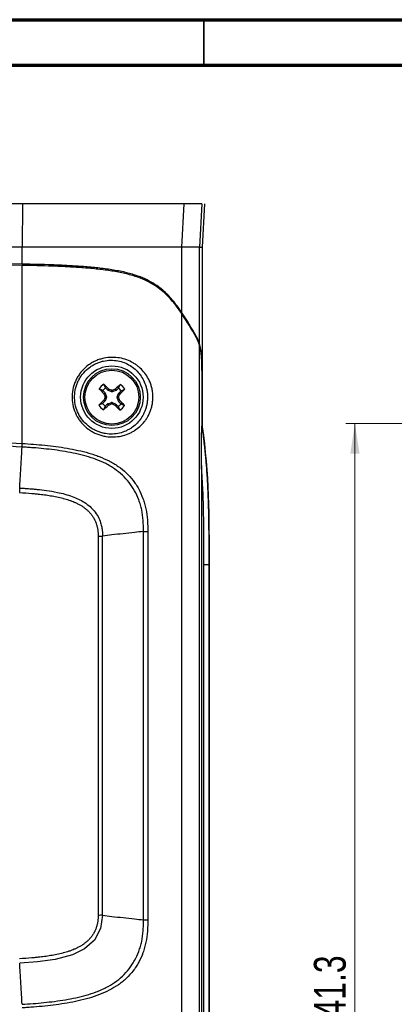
# Model space of a CAD drawing. Header units: inches. Extents: x 0.6 to 16.3, y 0.2 to 11.5.
# Tile 7 of 24: x 5.7 to 7.3, y 7.2 to 11.5. Entities that reach past the tile are written whole.
import ezdxf

# ---------------------------------------------------------------- set-up
doc = ezdxf.new("R2010")
doc.units = ezdxf.units.IN
doc.header["$MEASUREMENT"] = 0
doc.styles.add('SLDTEXTSTYLE0', font='TXT', dxfattribs={"width": 0.75})
doc.dimstyles.new('SLDDIMSTYLE2', dxfattribs={"dimtxt": 0.137795, "dimasz": 0.13, "dimexe": 0, "dimexo": 0.0625, "dimgap": 0.034449, "dimtad": 1, "dimlfac": 2, "dimrnd": 1e-09, "dimzin": 12, "dimdsep": 46, "dimtxsty": 'SLDTEXTSTYLE0', "dimsah": 1, "dimcen": 0.09, "dimadec": 0, "dimazin": 3, "dimtfac": 1, "dimtofl": 0, "dimtmove": 0, "dimatfit": 3, "dimfxl": 1, "dimfrac": 2, "dimtolj": 1, "dimtzin": 12, "dimarcsym": 0})

# ---------------------------------------------------------------- blocks, each defined once
blk = doc.blocks.new('_D_7')
at = {"color": 7, "linetype": 'Continuous', "lineweight": 18}
for p, q in [((8.2445, 9.7472), (7.1108, 9.7472)), ((7.1502, 9.7472), (7.1502, 4.9972)), ((8.2445, 4.9972), (7.1108, 4.9972))]:
    blk.add_line(p, q, dxfattribs=at)
for points in [[(7.1502, 9.7472), (7.1302, 9.6172), (7.1702, 9.6172)], [(7.1502, 4.9972), (7.1702, 5.1272), (7.1302, 5.1272)]]:
    blk.add_solid(points, dxfattribs=at)
at = {"color": 7, "linetype": 'Continuous', "lineweight": 18, "insert": (6.9726, 7.0984), "char_height": 0.1378, "attachment_point": 1, "rotation": 90, "style": 'SLDTEXTSTYLE0'}
blk.add_mtext('241.3', dxfattribs=at)

msp = doc.modelspace()

# ---------------------------------------------------------------- linework, layer by layer
at = {"color": 7, "linetype": 'Continuous', "lineweight": 70}
for p, q in [((0.5906, 11.4961), (16.3386, 11.4961)), ((0.7874, 11.2992), (16.1417, 11.2992))]:
    msp.add_line(p, q, dxfattribs=at)
at = {"color": 7, "linetype": 'Continuous', "lineweight": 35}
msp.add_line((6.4961, 11.2992), (6.4961, 11.4961), dxfattribs=at)
at = {"color": 7, "linetype": 'Continuous', "lineweight": 25}
for p, q in [((5.7095, 10.6991), (2.385, 10.6991)), ((5.7095, 10.6991), (5.709, 10.5116)), ((6.4088, 10.6991), (6.3993, 10.5116)), ((6.4864, 10.6991), (6.4088, 10.6991)), ((6.4864, 10.6991), (6.4768, 10.5116)), ((6.4981, 10.6991), (6.4883, 10.5116)), ((5.709, 10.5116), (2.3855, 10.5116)), ((5.709, 10.4377), (5.709, 10.5116)), ((6.3993, 10.5116), (6.3993, 10.2295)), ((6.4768, 10.5116), (6.3993, 10.5116)), ((6.4768, 10.0934), (6.4768, 10.5116)), ((6.4883, 10.5116), (6.4883, 9.9581)), ((5.709, 9.661), (5.709, 10.4324)), ((6.3993, 10.2241), (6.3993, 5.6371)), ((6.4768, 5.6371), (6.4768, 10.0876)), ((6.0577, 9.8903), (6.0426, 9.898)), ((6.07, 9.9021), (6.0627, 9.9175)), ((6.08, 9.8917), (6.07, 9.9021)), ((6.08, 9.8917), (6.0836, 9.8969)), ((6.0845, 9.8962), (6.0809, 9.891)), ((6.0836, 9.8969), (6.0845, 9.8962)), ((6.1112, 9.8958), (6.1122, 9.8964)), ((6.1146, 9.8905), (6.1112, 9.8958)), ((6.1122, 9.8964), (6.1156, 9.8911)), ((6.1259, 9.9011), (6.1156, 9.8911)), ((6.1259, 9.9011), (6.1337, 9.9162)), ((6.1377, 9.8889), (6.1532, 9.8961)), ((6.0577, 9.8903), (6.0678, 9.8799)), ((6.0619, 9.8479), (6.0626, 9.8489)), ((6.0624, 9.8765), (6.0678, 9.8799)), ((6.0631, 9.8755), (6.0624, 9.8765)), ((6.0626, 9.8489), (6.0678, 9.8453)), ((6.0684, 9.8789), (6.0631, 9.8755)), ((6.0746, 9.8608), (6.0677, 9.861)), ((6.0678, 9.8633), (6.0746, 9.8631)), ((6.0746, 9.8608), (6.0678, 9.8453)), ((6.0684, 9.8789), (6.0746, 9.8631)), ((6.0965, 9.8843), (6.0809, 9.891)), ((6.0965, 9.8843), (6.0966, 9.8911)), ((6.0989, 9.8911), (6.0988, 9.8842)), ((6.1146, 9.8905), (6.0988, 9.8842)), ((6.1199, 9.8623), (6.1267, 9.8779)), ((6.1199, 9.8623), (6.1268, 9.8622)), ((6.1267, 9.8599), (6.1199, 9.86)), ((6.1261, 9.8442), (6.1199, 9.86)), ((6.1319, 9.8743), (6.1267, 9.8779)), ((6.1274, 9.8789), (6.1377, 9.8889)), ((6.1274, 9.8789), (6.1326, 9.8753)), ((6.1326, 9.8753), (6.1319, 9.8743)), ((6.488, 9.7301), (6.488, 9.8865)), ((6.4883, 9.8865), (6.4883, 9.733)), ((6.0568, 9.8343), (6.0413, 9.8271)), ((6.0671, 9.8443), (6.0568, 9.8343)), ((6.0686, 9.8221), (6.0608, 9.8069)), ((6.0671, 9.8443), (6.0619, 9.8479)), ((6.0686, 9.8221), (6.0789, 9.8321)), ((6.0823, 9.8268), (6.0789, 9.8321)), ((6.0799, 9.8327), (6.0957, 9.8389)), ((6.0799, 9.8327), (6.0833, 9.8274)), ((6.0833, 9.8274), (6.0823, 9.8268)), ((6.0956, 9.8321), (6.0957, 9.8389)), ((6.098, 9.8389), (6.0979, 9.8321)), ((6.098, 9.8389), (6.1136, 9.8321)), ((6.11, 9.8269), (6.1136, 9.8321)), ((6.1109, 9.8263), (6.11, 9.8269)), ((6.1145, 9.8315), (6.1109, 9.8263)), ((6.1145, 9.8315), (6.1245, 9.8211)), ((6.1245, 9.8211), (6.1318, 9.8057)), ((6.1261, 9.8442), (6.1314, 9.8477)), ((6.1321, 9.8467), (6.1267, 9.8433)), ((6.1368, 9.8329), (6.1267, 9.8433)), ((6.1314, 9.8477), (6.1321, 9.8467)), ((6.1368, 9.8329), (6.1519, 9.8251)), ((6.4851, 9.566), (6.4851, 5.2072)), ((6.0378, 9.2591), (6.0378, 7.6191)), ((6.0573, 7.6191), (6.0573, 9.2591)), ((6.2339, 7.598), (6.2339, 9.2802)), ((6.2527, 9.2802), (6.2527, 7.598)), ((6.4963, 5.6366), (6.4963, 9.1366)), ((6.4963, 9.1366), (6.5171, 9.1366)), ((6.5171, 9.1366), (6.5171, 5.6366)), ((6.5171, 9.1366), (6.5183, 9.1366)), ((6.5183, 9.1366), (6.5183, 5.6366))]:
    msp.add_line(p, q, dxfattribs=at)
at = {"color": 7, "linetype": 'Continuous', "lineweight": 25, "flags": 128}
msp.add_lwpolyline([(6.0572, 7.6185), (6.0487, 7.5611), (6.0214, 7.5103), (5.9781, 7.4723), (5.9262, 7.4471), (5.8518, 7.4271), (5.7752, 7.4162), (5.698, 7.4101)], dxfattribs=at)
at = {"color": 7, "linetype": 'Continuous', "lineweight": 25}
for radius in [0.1354, 0.123, 0.1167]:
    msp.add_circle((6.0973, 9.8616), radius, dxfattribs=at)
for centre, radius, start, end in [((6.0973, 9.8616), 0.0657, 121.6851, 146.2979), ((7.5361, 11.2551), 2.018, 222.2582, 223.0898), ((6.0973, 9.8616), 0.0488, 123.9733, 144.0097), ((4.654, 8.4726), 2.018, 44.8932, 45.7247), ((5.2303, 7.8691), 2.1998, 66.8085, 67.1508), ((6.8935, 7.8398), 2.1998, 110.8322, 111.1745), ((7.4907, 8.4227), 2.018, 132.2582, 133.0898), ((6.0973, 9.8616), 0.0488, 33.9733, 54.0097), ((4.7083, 11.3048), 2.018, 314.8932, 315.7247), ((6.0973, 9.8616), 0.0657, 31.6851, 56.2979), ((8.0898, 8.9947), 2.1998, 156.8085, 157.1508), ((8.1191, 10.6578), 2.1998, 200.8322, 201.1745), ((4.0754, 9.0653), 2.1998, 20.8322, 21.1745), ((4.1047, 10.7285), 2.1998, 336.8085, 337.1508), ((7.4862, 8.4183), 2.018, 134.8932, 135.7247), ((6.0973, 9.8616), 0.0657, 211.6851, 236.2979), ((6.0973, 9.8616), 0.0488, 213.9733, 234.0097), ((4.7038, 11.3005), 2.018, 312.2582, 313.0898), ((5.301, 11.8834), 2.1998, 290.8322, 291.1745), ((6.9642, 11.8541), 2.1998, 246.8085, 247.1508), ((7.5405, 11.2505), 2.018, 224.8932, 225.7247), ((6.0973, 9.8616), 0.0488, 303.9733, 324.0097), ((6.0973, 9.8616), 0.0657, 301.6851, 326.2979), ((4.6584, 8.4681), 2.018, 42.2582, 43.0898)]:
    msp.add_arc(centre, radius, start, end, dxfattribs=at)
for centre, major_axis, ratio, start_param, end_param in [((4.0473, -1.3045), (32.3042, 0), 0.36397, 1.519332, 1.622261), ((4.0473, -1.3098), (32.3042, 0), 0.36397, 1.519332, 1.622261), ((-1.0884, 9.5679), (7.7051, 0), 0.36397, 0.200394, 0.238126), ((-1.0884, 9.5626), (7.7051, 0), 0.36397, 0.200613, 0.238126), ((6.0821, 9.8938), (0.00172, 0.00247), 0.996045, 2.946, 3.337185), ((6.0656, 9.8778), (-0.00253, -0.00163), 0.996045, 2.946, 3.337185), ((6.0718, 9.862), (-0.00301, 0.00005), 0.995546, 2.750469, 3.532716), ((6.0977, 9.887), (0.00005, 0.00301), 0.995546, 2.750469, 3.532716), ((6.1135, 9.8933), (-0.00163, 0.00253), 0.996045, 2.946, 3.337185), ((6.1227, 9.8611), (0.00301, -0.00005), 0.995546, 2.750469, 3.532716), ((6.1295, 9.8767), (0.00247, -0.00172), 0.996045, 2.946, 3.337185), ((6.065, 9.8465), (-0.00247, 0.00172), 0.996045, 2.946, 3.337185), ((6.081, 9.8299), (0.00163, -0.00253), 0.996045, 2.946, 3.337185), ((6.0968, 9.8361), (-0.00005, -0.00301), 0.995546, 2.750469, 3.532716), ((6.1124, 9.8294), (-0.00172, -0.00247), 0.996045, 2.946, 3.337185), ((6.1289, 9.8453), (0.00253, 0.00163), 0.996045, 2.946, 3.337185)]:
    msp.add_ellipse(centre, major_axis=major_axis, ratio=ratio, start_param=start_param, end_param=end_param, dxfattribs=at)
for points, knots in [([(6.4088, 10.6991), (6.3969, 10.6991), (6.3848, 10.6991), (6.3665, 10.6991), (6.3604, 10.6991), (6.3512, 10.6991), (6.3481, 10.6991), (6.3434, 10.6991), (6.3419, 10.6991), (6.3395, 10.6991), (6.3387, 10.6991), (6.3376, 10.6991), (6.3372, 10.6991), (6.3366, 10.6991), (6.3364, 10.6991), (6.3361, 10.6991), (6.336, 10.6991), (6.3358, 10.6991), (6.3357, 10.6991), (6.3355, 10.6991), (6.3353, 10.6991), (6.3351, 10.6991), (6.3349, 10.6991), (6.3345, 10.6991), (6.3342, 10.6991), (6.3334, 10.6991), (6.3329, 10.6991), (6.3312, 10.6991), (6.3301, 10.6991), (6.3267, 10.6991), (6.3245, 10.6991), (6.3177, 10.6991), (6.313, 10.6991), (6.3036, 10.6991), (6.2988, 10.6991), (6.2915, 10.6991), (6.289, 10.6991), (6.2853, 10.6991), (6.284, 10.6991), (6.2821, 10.6991), (6.2815, 10.6991), (6.2805, 10.6991), (6.2802, 10.6991), (6.2796, 10.6991), (6.2793, 10.6991), (6.2786, 10.6991), (6.2782, 10.6991), (6.2774, 10.6991), (6.2771, 10.6991), (6.2759, 10.6991), (6.2751, 10.6991), (6.2728, 10.6991), (6.2712, 10.6991), (6.2665, 10.6991), (6.2633, 10.6991), (6.2535, 10.6991), (6.2467, 10.6991), (6.2258, 10.6991), (6.2109, 10.6991), (6.1793, 10.6991), (6.1621, 10.6991), (6.1342, 10.6991), (6.1245, 10.6991), (6.1095, 10.6991), (6.1044, 10.6991), (6.0967, 10.6991), (6.0941, 10.6991), (6.0901, 10.6991), (6.0888, 10.6991), (6.0868, 10.6991), (6.0861, 10.6991), (6.0848, 10.6991), (6.0841, 10.6991), (6.0829, 10.6991), (6.0824, 10.6991), (6.0813, 10.6991), (6.0807, 10.6991), (6.079, 10.6991), (6.0779, 10.6991), (6.0745, 10.6991), (6.0722, 10.6991), (6.0653, 10.6991), (6.0607, 10.6991), (6.0463, 10.6991), (6.0365, 10.6991), (6.016, 10.6991), (6.0054, 10.6991), (5.989, 10.6991), (5.9834, 10.6991), (5.975, 10.6991), (5.9721, 10.6991), (5.9679, 10.6991), (5.9664, 10.6991), (5.9642, 10.6991), (5.9635, 10.6991), (5.9624, 10.6991), (5.9621, 10.6991), (5.9614, 10.6991), (5.9609, 10.6991), (5.9603, 10.6991), (5.9601, 10.6991), (5.9596, 10.6991), (5.9593, 10.6991), (5.9585, 10.6991), (5.958, 10.6991), (5.9565, 10.6991), (5.9554, 10.6991), (5.9522, 10.6991), (5.9501, 10.6991), (5.9437, 10.6991), (5.9393, 10.6991), (5.9261, 10.6991), (5.917, 10.6991), (5.8889, 10.6991), (5.869, 10.6991), (5.8063, 10.6991), (5.7601, 10.6991), (5.7095, 10.6991)], [0, 0, 0, 0, 0.125, 0.125, 0.1875, 0.1875, 0.21875, 0.21875, 0.234375, 0.234375, 0.242188, 0.242188, 0.246094, 0.246094, 0.248047, 0.248047, 0.249023, 0.249023, 0.25, 0.25, 0.250977, 0.250977, 0.251953, 0.251953, 0.253906, 0.253906, 0.257812, 0.257812, 0.265625, 0.265625, 0.28125, 0.28125, 0.3125, 0.3125, 0.34375, 0.34375, 0.359375, 0.359375, 0.367188, 0.367188, 0.371094, 0.371094, 0.373047, 0.373047, 0.375, 0.375, 0.376953, 0.376953, 0.378906, 0.378906, 0.382812, 0.382812, 0.390625, 0.390625, 0.40625, 0.40625, 0.4375, 0.4375, 0.5, 0.5, 0.5625, 0.5625, 0.59375, 0.59375, 0.609375, 0.609375, 0.617188, 0.617188, 0.621094, 0.621094, 0.623047, 0.623047, 0.625, 0.625, 0.626953, 0.626953, 0.628906, 0.628906, 0.632812, 0.632812, 0.640625, 0.640625, 0.65625, 0.65625, 0.6875, 0.6875, 0.71875, 0.71875, 0.734375, 0.734375, 0.742188, 0.742188, 0.746094, 0.746094, 0.748047, 0.748047, 0.749023, 0.749023, 0.75, 0.75, 0.750977, 0.750977, 0.751953, 0.751953, 0.753906, 0.753906, 0.757812, 0.757812, 0.765625, 0.765625, 0.78125, 0.78125, 0.8125, 0.8125, 0.875, 0.875, 1, 1, 1, 1]), ([(6.3993, 10.5116), (6.3874, 10.5116), (6.3754, 10.5116), (6.3572, 10.5116), (6.3511, 10.5116), (6.3419, 10.5116), (6.3388, 10.5116), (6.3342, 10.5116), (6.3327, 10.5116), (6.3303, 10.5116), (6.3296, 10.5116), (6.3284, 10.5116), (6.328, 10.5116), (6.3275, 10.5116), (6.3273, 10.5116), (6.327, 10.5116), (6.3269, 10.5116), (6.3267, 10.5116), (6.3266, 10.5116), (6.3264, 10.5116), (6.3262, 10.5116), (6.3259, 10.5116), (6.3258, 10.5116), (6.3254, 10.5116), (6.3251, 10.5116), (6.3243, 10.5116), (6.3238, 10.5116), (6.3221, 10.5116), (6.321, 10.5116), (6.3177, 10.5116), (6.3155, 10.5116), (6.3087, 10.5116), (6.3042, 10.5116), (6.2949, 10.5116), (6.2901, 10.5116), (6.2829, 10.5116), (6.2805, 10.5116), (6.2768, 10.5116), (6.2756, 10.5116), (6.2737, 10.5116), (6.2731, 10.5116), (6.2722, 10.5116), (6.2719, 10.5116), (6.2713, 10.5116), (6.271, 10.5116), (6.2703, 10.5116), (6.2699, 10.5116), (6.2691, 10.5116), (6.2688, 10.5116), (6.2676, 10.5116), (6.2669, 10.5116), (6.2646, 10.5116), (6.2631, 10.5116), (6.2584, 10.5116), (6.2553, 10.5116), (6.2457, 10.5116), (6.2391, 10.5116), (6.2187, 10.5116), (6.2042, 10.5116), (6.1735, 10.5116), (6.1567, 10.5116), (6.1295, 10.5116), (6.1201, 10.5116), (6.1054, 10.5116), (6.1004, 10.5116), (6.0928, 10.5116), (6.0903, 10.5116), (6.0864, 10.5116), (6.0851, 10.5116), (6.0832, 10.5116), (6.0825, 10.5116), (6.0812, 10.5116), (6.0805, 10.5116), (6.0793, 10.5116), (6.0788, 10.5116), (6.0777, 10.5116), (6.0772, 10.5116), (6.0755, 10.5116), (6.0744, 10.5116), (6.0711, 10.5116), (6.0689, 10.5116), (6.0621, 10.5116), (6.0575, 10.5116), (6.0434, 10.5116), (6.0337, 10.5116), (6.0135, 10.5116), (6.003, 10.5116), (5.9868, 10.5116), (5.9813, 10.5116), (5.973, 10.5116), (5.9702, 10.5116), (5.9659, 10.5116), (5.9645, 10.5116), (5.9623, 10.5116), (5.9616, 10.5116), (5.9606, 10.5116), (5.9602, 10.5116), (5.9595, 10.5116), (5.9591, 10.5116), (5.9584, 10.5116), (5.9582, 10.5116), (5.9577, 10.5116), (5.9575, 10.5116), (5.9567, 10.5116), (5.9562, 10.5116), (5.9546, 10.5116), (5.9536, 10.5116), (5.9505, 10.5116), (5.9484, 10.5116), (5.942, 10.5116), (5.9377, 10.5116), (5.9245, 10.5116), (5.9155, 10.5116), (5.8876, 10.5116), (5.8679, 10.5116), (5.8054, 10.5116), (5.7594, 10.5116), (5.709, 10.5116)], [0, 0, 0, 0, 0.125, 0.125, 0.1875, 0.1875, 0.21875, 0.21875, 0.234375, 0.234375, 0.242188, 0.242188, 0.246094, 0.246094, 0.248047, 0.248047, 0.249023, 0.249023, 0.25, 0.25, 0.250977, 0.250977, 0.251953, 0.251953, 0.253906, 0.253906, 0.257812, 0.257812, 0.265625, 0.265625, 0.28125, 0.28125, 0.3125, 0.3125, 0.34375, 0.34375, 0.359375, 0.359375, 0.367188, 0.367188, 0.371094, 0.371094, 0.373047, 0.373047, 0.375, 0.375, 0.376953, 0.376953, 0.378906, 0.378906, 0.382812, 0.382812, 0.390625, 0.390625, 0.40625, 0.40625, 0.4375, 0.4375, 0.5, 0.5, 0.5625, 0.5625, 0.59375, 0.59375, 0.609375, 0.609375, 0.617188, 0.617188, 0.621094, 0.621094, 0.623047, 0.623047, 0.625, 0.625, 0.626953, 0.626953, 0.628906, 0.628906, 0.632812, 0.632812, 0.640625, 0.640625, 0.65625, 0.65625, 0.6875, 0.6875, 0.71875, 0.71875, 0.734375, 0.734375, 0.742188, 0.742188, 0.746094, 0.746094, 0.748047, 0.748047, 0.749023, 0.749023, 0.75, 0.75, 0.750977, 0.750977, 0.751953, 0.751953, 0.753906, 0.753906, 0.757812, 0.757812, 0.765625, 0.765625, 0.78125, 0.78125, 0.8125, 0.8125, 0.875, 0.875, 1, 1, 1, 1]), ([(6.3993, 10.2295), (6.3897, 10.2438), (6.3794, 10.2582), (6.3565, 10.2866), (6.3439, 10.3008), (6.3217, 10.3215), (6.3138, 10.3283), (6.2964, 10.3418), (6.2869, 10.3484), (6.2549, 10.3678), (6.2297, 10.3797), (6.1903, 10.3924), (6.182, 10.3949), (6.165, 10.3995), (6.1562, 10.4016), (6.138, 10.4057), (6.1286, 10.4075), (6.1095, 10.411), (6.0999, 10.4126), (6.0704, 10.4171), (6.0501, 10.4196), (6.0191, 10.4229), (6.0086, 10.4239), (5.9877, 10.4257), (5.9771, 10.4266), (5.9454, 10.4289), (5.9242, 10.4302), (5.8814, 10.4324), (5.8599, 10.4334), (5.7954, 10.4358), (5.7523, 10.4369), (5.709, 10.4377)], [0, 0, 0, 0, 0.125, 0.125, 0.25, 0.25, 0.3125, 0.3125, 0.375, 0.375, 0.5, 0.5, 0.53125, 0.53125, 0.5625, 0.5625, 0.59375, 0.59375, 0.625, 0.625, 0.6875, 0.6875, 0.71875, 0.71875, 0.75, 0.75, 0.8125, 0.8125, 0.875, 0.875, 1, 1, 1, 1]), ([(6.3993, 10.2241), (6.3897, 10.2385), (6.3794, 10.2529), (6.3565, 10.2813), (6.3439, 10.2954), (6.3217, 10.3162), (6.3138, 10.323), (6.2964, 10.3365), (6.2869, 10.3431), (6.2549, 10.3625), (6.2297, 10.3744), (6.1903, 10.3871), (6.182, 10.3895), (6.165, 10.3941), (6.1562, 10.3963), (6.138, 10.4003), (6.1286, 10.4022), (6.1095, 10.4057), (6.0999, 10.4073), (6.0704, 10.4118), (6.0501, 10.4143), (6.0191, 10.4176), (6.0086, 10.4186), (5.9877, 10.4204), (5.9771, 10.4212), (5.9454, 10.4236), (5.9242, 10.4249), (5.8814, 10.4271), (5.8599, 10.428), (5.7954, 10.4305), (5.7523, 10.4316), (5.709, 10.4324)], [0, 0, 0, 0, 0.125, 0.125, 0.25, 0.25, 0.3125, 0.3125, 0.375, 0.375, 0.5, 0.5, 0.53125, 0.53125, 0.5625, 0.5625, 0.59375, 0.59375, 0.625, 0.625, 0.6875, 0.6875, 0.71875, 0.71875, 0.75, 0.75, 0.8125, 0.8125, 0.875, 0.875, 1, 1, 1, 1]), ([(6.4768, 10.0876), (6.4764, 10.0888), (6.4756, 10.0912), (6.4744, 10.0947), (6.4731, 10.0982), (6.4717, 10.1016), (6.4703, 10.105), (6.4688, 10.1084), (6.4673, 10.1117), (6.4656, 10.115), (6.4639, 10.1183), (6.4628, 10.1204), (6.4622, 10.1215)], [0, 0, 0, 0, 0.085779, 0.174604, 0.266525, 0.361588, 0.459833, 0.561299, 0.666019, 0.774024, 0.885343, 1, 1, 1, 1]), ([(6.4768, 10.0934), (6.4746, 10.1002), (6.4723, 10.1061), (6.4675, 10.1168), (6.4651, 10.1216), (6.4625, 10.1262)], [0, 0, 0, 0, 0.5, 0.5, 1, 1, 1, 1]), ([(6.4883, 9.9581), (6.4882, 9.9721), (6.488, 9.9858), (6.4875, 10.0057), (6.4873, 10.0122), (6.4868, 10.0249), (6.4865, 10.0311), (6.4853, 10.0489), (6.4842, 10.0594), (6.4819, 10.0734), (6.481, 10.0778), (6.479, 10.086), (6.478, 10.0898), (6.4768, 10.0934)], [0, 0, 0, 0, 0.25, 0.25, 0.375, 0.375, 0.5, 0.5, 0.75, 0.75, 0.875, 0.875, 1, 1, 1, 1]), ([(6.4883, 9.8865), (6.4883, 9.8902), (6.4883, 9.8974), (6.4883, 9.908), (6.4882, 9.9183), (6.4882, 9.9282), (6.4882, 9.9377), (6.4881, 9.9468), (6.488, 9.9555), (6.4879, 9.9678), (6.4877, 9.9832), (6.4872, 10.005), (6.4862, 10.0283), (6.4847, 10.047), (6.4831, 10.0592), (6.4819, 10.0667), (6.4805, 10.074), (6.4788, 10.081), (6.4775, 10.0854), (6.4768, 10.0876)], [0, 0, 0, 0, 0.0471352, 0.0926593, 0.136588, 0.1789388, 0.2197314, 0.258988, 0.2967338, 0.3329974, 0.4191846, 0.4998778, 0.6255528, 0.7494308, 0.7954763, 0.843291, 0.8931428, 0.9452937, 1, 1, 1, 1]), ([(6.0971, 10.034), (6.1086, 10.0341), (6.1199, 10.0332), (6.1414, 10.0294), (6.1518, 10.0266), (6.1716, 10.0193), (6.1809, 10.0149), (6.194, 10.0073), (6.1982, 10.0046), (6.2064, 9.9988), (6.2103, 9.9958), (6.2217, 9.9863), (6.2286, 9.9794), (6.2413, 9.9643), (6.247, 9.9562), (6.2574, 9.9383), (6.2619, 9.9286), (6.2674, 9.9128), (6.269, 9.9072), (6.2717, 9.8959), (6.2728, 9.89), (6.2744, 9.8779), (6.2749, 9.8716), (6.2752, 9.8592), (6.275, 9.853), (6.2742, 9.8437), (6.2738, 9.8406), (6.273, 9.8346), (6.2725, 9.8316), (6.2708, 9.8228), (6.2694, 9.8172), (6.2661, 9.8063), (6.2642, 9.801), (6.26, 9.791), (6.2578, 9.7862), (6.2529, 9.7771), (6.2504, 9.7727), (6.2448, 9.7642), (6.2419, 9.7601), (6.2327, 9.7483), (6.2261, 9.7412), (6.2116, 9.7281), (6.2038, 9.7222), (6.1911, 9.7141), (6.1866, 9.7116), (6.1776, 9.7069), (6.1729, 9.7047), (6.1586, 9.6988), (6.1486, 9.6956), (6.1274, 9.691), (6.1162, 9.6896), (6.0937, 9.6889), (6.0822, 9.6897), (6.0648, 9.6925), (6.059, 9.6938), (6.0476, 9.6969), (6.0419, 9.6987), (6.0308, 9.703), (6.0253, 9.7054), (6.0145, 9.7108), (6.0092, 9.7139), (5.9937, 9.7239), (5.9842, 9.7315), (5.9712, 9.7446), (5.967, 9.7492), (5.9592, 9.7589), (5.9556, 9.7639), (5.9456, 9.7795), (5.9401, 9.7906), (5.9314, 9.8141), (5.9284, 9.8262), (5.9251, 9.8508), (5.9247, 9.8634), (5.9268, 9.8882), (5.9292, 9.9004), (5.9347, 9.9183), (5.9369, 9.9242), (5.9419, 9.9356), (5.9446, 9.9411), (5.9507, 9.9518), (5.9541, 9.957), (5.9614, 9.9671), (5.9653, 9.972), (5.9777, 9.9857), (5.9868, 9.9939), (6.0018, 10.0046), (6.007, 10.0079), (6.0175, 10.014), (6.0229, 10.0167), (6.0339, 10.0215), (6.0395, 10.0236), (6.0509, 10.0273), (6.0567, 10.0288), (6.074, 10.0325), (6.0856, 10.0338), (6.0971, 10.034)], [0, 0, 0, 0, 0.03125, 0.03125, 0.0625, 0.0625, 0.09375, 0.09375, 0.109375, 0.109375, 0.125, 0.125, 0.15625, 0.15625, 0.1875, 0.1875, 0.21875, 0.21875, 0.234375, 0.234375, 0.25, 0.25, 0.265625, 0.265625, 0.28125, 0.28125, 0.289063, 0.289063, 0.296875, 0.296875, 0.3125, 0.3125, 0.328125, 0.328125, 0.34375, 0.34375, 0.359375, 0.359375, 0.375, 0.375, 0.40625, 0.40625, 0.4375, 0.4375, 0.453125, 0.453125, 0.46875, 0.46875, 0.5, 0.5, 0.53125, 0.53125, 0.5625, 0.5625, 0.578125, 0.578125, 0.59375, 0.59375, 0.609375, 0.609375, 0.625, 0.625, 0.65625, 0.65625, 0.671875, 0.671875, 0.6875, 0.6875, 0.71875, 0.71875, 0.75, 0.75, 0.78125, 0.78125, 0.8125, 0.8125, 0.828125, 0.828125, 0.84375, 0.84375, 0.859375, 0.859375, 0.875, 0.875, 0.90625, 0.90625, 0.921875, 0.921875, 0.9375, 0.9375, 0.953125, 0.953125, 0.96875, 0.96875, 1, 1, 1, 1]), ([(6.0925, 10.0215), (6.0819, 10.0213), (6.0714, 10.0202), (6.0555, 10.0167), (6.0502, 10.0152), (6.0397, 10.0117), (6.0346, 10.0097), (6.0246, 10.0052), (6.0196, 10.0026), (6.01, 9.997), (6.0052, 9.9939), (5.9916, 9.9838), (5.9832, 9.9762), (5.9719, 9.9633), (5.9683, 9.9588), (5.9617, 9.9494), (5.9587, 9.9446), (5.9531, 9.9346), (5.9506, 9.9295), (5.9462, 9.9189), (5.9442, 9.9135), (5.9392, 9.8969), (5.9371, 9.8856), (5.9353, 9.8627), (5.9356, 9.851), (5.9388, 9.8282), (5.9415, 9.8171), (5.9495, 9.7953), (5.9546, 9.7851), (5.9669, 9.7658), (5.9741, 9.7568), (5.9901, 9.7407), (5.9988, 9.7335), (6.013, 9.7243), (6.0179, 9.7215), (6.0278, 9.7164), (6.0328, 9.7142), (6.0431, 9.7102), (6.0483, 9.7086), (6.0588, 9.7057), (6.0641, 9.7046), (6.08, 9.702), (6.0905, 9.7014), (6.111, 9.7022), (6.1211, 9.7036), (6.1402, 9.7081), (6.1492, 9.7112), (6.1619, 9.7169), (6.1661, 9.7189), (6.1741, 9.7234), (6.1781, 9.7258), (6.1893, 9.7333), (6.1962, 9.7389), (6.2089, 9.7511), (6.2148, 9.7577), (6.2255, 9.7722), (6.2304, 9.78), (6.2367, 9.7926), (6.2387, 9.797), (6.2423, 9.8062), (6.244, 9.8111), (6.2469, 9.8211), (6.2481, 9.8263), (6.2501, 9.8371), (6.2509, 9.8428), (6.2518, 9.8542), (6.252, 9.8599), (6.2517, 9.8715), (6.2512, 9.8773), (6.2498, 9.8885), (6.2488, 9.8939), (6.2463, 9.9043), (6.2448, 9.9094), (6.2399, 9.9239), (6.2359, 9.9327), (6.2268, 9.9491), (6.2217, 9.9565), (6.2105, 9.9704), (6.2044, 9.9767), (6.191, 9.9885), (6.1837, 9.9939), (6.1682, 10.0034), (6.1599, 10.0075), (6.1421, 10.0144), (6.1328, 10.0171), (6.1132, 10.0207), (6.103, 10.0216), (6.0925, 10.0215)], [0, 0, 0, 0, 0.03125, 0.03125, 0.046875, 0.046875, 0.0625, 0.0625, 0.078125, 0.078125, 0.09375, 0.09375, 0.125, 0.125, 0.140625, 0.140625, 0.15625, 0.15625, 0.171875, 0.171875, 0.1875, 0.1875, 0.21875, 0.21875, 0.25, 0.25, 0.28125, 0.28125, 0.3125, 0.3125, 0.34375, 0.34375, 0.375, 0.375, 0.390625, 0.390625, 0.40625, 0.40625, 0.421875, 0.421875, 0.4375, 0.4375, 0.46875, 0.46875, 0.5, 0.5, 0.53125, 0.53125, 0.546875, 0.546875, 0.5625, 0.5625, 0.59375, 0.59375, 0.625, 0.625, 0.65625, 0.65625, 0.671875, 0.671875, 0.6875, 0.6875, 0.703125, 0.703125, 0.71875, 0.71875, 0.734375, 0.734375, 0.75, 0.75, 0.765625, 0.765625, 0.78125, 0.78125, 0.8125, 0.8125, 0.84375, 0.84375, 0.875, 0.875, 0.90625, 0.90625, 0.9375, 0.9375, 0.96875, 0.96875, 1, 1, 1, 1]), ([(6.4883, 9.9581), (6.4882, 9.9463), (6.4881, 9.9344), (6.488, 9.9105), (6.488, 9.8985), (6.488, 9.8865)], [0, 0, 0, 0, 0.5, 0.5, 1, 1, 1, 1]), ([(6.0677, 9.861), (6.0678, 9.8613), (6.068, 9.8619), (6.068, 9.8627), (6.0678, 9.8631), (6.0678, 9.8633)], [0, 0, 0, 0, 0.4299884, 0.8599839, 1, 1, 1, 1]), ([(6.0966, 9.8911), (6.0969, 9.891), (6.0976, 9.8908), (6.0984, 9.8909), (6.0988, 9.891), (6.0989, 9.8911)], [0, 0, 0, 0, 0.429988, 0.859984, 1, 1, 1, 1]), ([(6.1268, 9.8622), (6.1267, 9.8619), (6.1265, 9.8612), (6.1265, 9.8604), (6.1267, 9.86), (6.1267, 9.8599)], [0, 0, 0, 0, 0.429988, 0.859984, 1, 1, 1, 1]), ([(6.0979, 9.8321), (6.0976, 9.8322), (6.0969, 9.8324), (6.0961, 9.8323), (6.0957, 9.8321), (6.0956, 9.8321)], [0, 0, 0, 0, 0.429988, 0.859984, 1, 1, 1, 1]), ([(6.4851, 9.566), (6.4852, 9.5732), (6.4853, 9.5876), (6.4854, 9.609), (6.4856, 9.6301), (6.4859, 9.6584), (6.4862, 9.6936), (6.4865, 9.7218), (6.4867, 9.7358)], [0, 0, 0, 0, 0.127467, 0.253288, 0.377465, 0.500006, 0.752347, 1, 1, 1, 1]), ([(6.4867, 9.7358), (6.4876, 9.7294), (6.4895, 9.7166), (6.4922, 9.6974), (6.4947, 9.6781), (6.497, 9.6589), (6.4992, 9.6397), (6.5012, 9.6204), (6.503, 9.6011), (6.5047, 9.5818), (6.5062, 9.5625), (6.5077, 9.5432), (6.5089, 9.5239), (6.5101, 9.5046), (6.5112, 9.4853), (6.5121, 9.466), (6.5129, 9.4466), (6.5137, 9.4273), (6.5143, 9.4079), (6.5149, 9.3886), (6.5154, 9.3692), (6.5158, 9.3498), (6.5161, 9.3305), (6.5164, 9.3111), (6.5166, 9.2917), (6.5168, 9.2723), (6.5169, 9.2529), (6.517, 9.2336), (6.517, 9.2142), (6.5171, 9.1948), (6.5171, 9.1754), (6.5171, 9.156), (6.5171, 9.1431), (6.5171, 9.1366)], [0, 0, 0, 0, 0.032331, 0.064637, 0.096924, 0.129192, 0.161447, 0.193691, 0.225925, 0.258153, 0.290377, 0.322598, 0.354817, 0.387037, 0.419259, 0.451483, 0.483711, 0.515943, 0.54818, 0.580421, 0.612669, 0.644921, 0.677179, 0.709443, 0.741711, 0.773985, 0.806263, 0.838545, 0.870831, 0.90312, 0.935412, 0.967705, 1, 1, 1, 1]), ([(2.3855, 9.661), (2.6619, 9.6772), (2.9388, 9.6894), (3.3543, 9.7014), (3.4928, 9.7044), (3.77, 9.7084), (3.9087, 9.7093), (4.3245, 9.7093), (4.6017, 9.7054), (5.1559, 9.6894), (5.4326, 9.6772), (5.709, 9.661)], [0, 0, 0, 0, 0.25, 0.25, 0.375, 0.375, 0.5, 0.5, 0.75, 0.75, 1, 1, 1, 1]), ([(5.7086, 9.6456), (5.5704, 9.654), (5.4322, 9.6612), (5.1555, 9.6733), (5.0171, 9.6783), (4.7401, 9.6862), (4.6015, 9.6891), (4.3244, 9.6931), (4.1859, 9.694), (3.9087, 9.694), (3.7701, 9.6931), (3.493, 9.6891), (3.3545, 9.6862), (3.0775, 9.6783), (2.9391, 9.6733), (2.6624, 9.6612), (2.5241, 9.654), (2.3859, 9.6456)], [0, 0, 0, 0, 0.125, 0.125, 0.25, 0.25, 0.375, 0.375, 0.5, 0.5, 0.625, 0.625, 0.75, 0.75, 0.875, 0.875, 1, 1, 1, 1]), ([(5.698, 9.468), (5.6988, 9.4813), (5.7006, 9.511), (5.7032, 9.5567), (5.7058, 9.6027), (5.7077, 9.6322), (5.7086, 9.6456)], [0.0501483, 0.0501483, 0.0501483, 0.0501483, 0.25, 0.5, 0.75, 0.9627986, 0.9627986, 0.9627986, 0.9627986]), ([(6.2339, 9.2802), (6.2339, 9.296), (6.234, 9.3119), (6.232, 9.343), (6.2299, 9.3582), (6.2251, 9.3807), (6.2232, 9.3882), (6.2189, 9.4027), (6.2165, 9.4098), (6.2086, 9.4305), (6.2025, 9.4437), (6.1885, 9.4688), (6.1805, 9.481), (6.1629, 9.5035), (6.1534, 9.514), (6.1325, 9.5336), (6.1213, 9.5427), (6.103, 9.5553), (6.0967, 9.5592), (6.0839, 9.5668), (6.0774, 9.5703), (6.0574, 9.5805), (6.0436, 9.5864), (6.0151, 9.5972), (6.0003, 9.602), (5.9557, 9.6146), (5.9254, 9.6209), (5.8642, 9.6312), (5.8334, 9.6351), (5.7868, 9.6398), (5.7712, 9.6412), (5.7477, 9.643), (5.7399, 9.6436), (5.7282, 9.6444), (5.7243, 9.6447), (5.7164, 9.6452), (5.7125, 9.6454), (5.7086, 9.6456)], [0, 0, 0, 0, 0.0625, 0.0625, 0.125, 0.125, 0.15625, 0.15625, 0.1875, 0.1875, 0.25, 0.25, 0.3125, 0.3125, 0.375, 0.375, 0.4375, 0.4375, 0.46875, 0.46875, 0.5, 0.5, 0.5625, 0.5625, 0.625, 0.625, 0.75, 0.75, 0.875, 0.875, 0.9375, 0.9375, 0.96875, 0.96875, 0.984375, 0.984375, 1, 1, 1, 1]), ([(5.709, 9.661), (5.7417, 9.6591), (5.7743, 9.6566), (5.839, 9.65), (5.8712, 9.6459), (5.9348, 9.6351), (5.9663, 9.6284), (6.0049, 9.6172), (6.0126, 9.6148), (6.0278, 9.6097), (6.0353, 9.607), (6.0574, 9.5985), (6.0717, 9.5923), (6.0923, 9.5817), (6.0991, 9.5779), (6.1123, 9.5701), (6.1188, 9.5659), (6.1375, 9.553), (6.149, 9.5436), (6.1704, 9.5235), (6.1802, 9.5126), (6.1937, 9.4951), (6.198, 9.4891), (6.2061, 9.4767), (6.2099, 9.4703), (6.2205, 9.4507), (6.2266, 9.4371), (6.2345, 9.4156), (6.2369, 9.4082), (6.2412, 9.3931), (6.2431, 9.3853), (6.248, 9.3619), (6.2502, 9.346), (6.252, 9.3216), (6.2524, 9.3134), (6.2527, 9.2968), (6.2527, 9.2885), (6.2527, 9.2802)], [0, 0, 0, 0, 0.125, 0.125, 0.25, 0.25, 0.375, 0.375, 0.40625, 0.40625, 0.4375, 0.4375, 0.5, 0.5, 0.53125, 0.53125, 0.5625, 0.5625, 0.625, 0.625, 0.6875, 0.6875, 0.71875, 0.71875, 0.75, 0.75, 0.8125, 0.8125, 0.84375, 0.84375, 0.875, 0.875, 0.9375, 0.9375, 0.96875, 0.96875, 1, 1, 1, 1]), ([(6.4963, 9.1366), (6.4963, 9.1455), (6.4963, 9.1634), (6.4963, 9.1993), (6.4962, 9.244), (6.4958, 9.2977), (6.495, 9.3514), (6.4937, 9.4051), (6.4921, 9.45), (6.4903, 9.4857), (6.4888, 9.5126), (6.4871, 9.5393), (6.4858, 9.5572), (6.4851, 9.566)], [0, 0, 0, 0, 0.062515, 0.12503, 0.250058, 0.375072, 0.500063, 0.625033, 0.749994, 0.813282, 0.874971, 0.938181, 1, 1, 1, 1]), ([(5.698, 9.468), (5.6979, 9.467), (5.6978, 9.4655), (5.6976, 9.4627), (5.6975, 9.4606), (5.6974, 9.4586), (5.6973, 9.4574), (5.6972, 9.4557), (5.6971, 9.4539), (5.697, 9.4522), (5.6969, 9.4505), (5.6968, 9.4494), (5.6968, 9.4486)], [0, 0, 0, 0, 0.166667, 0.25, 0.444444, 0.5, 0.555556, 0.625, 0.75, 0.833333, 0.875, 1, 1, 1, 1]), ([(5.698, 9.468), (5.7044, 9.4676), (5.7173, 9.4669), (5.7366, 9.4655), (5.7557, 9.464), (5.7813, 9.4616), (5.8166, 9.4575), (5.8676, 9.449), (5.9143, 9.4367), (5.9527, 9.4208), (5.9789, 9.4065), (6.0022, 9.3893), (6.0224, 9.3684), (6.0381, 9.345), (6.0471, 9.3237), (6.0524, 9.3051), (6.055, 9.2916), (6.0565, 9.2784), (6.0571, 9.2686), (6.0572, 9.2628), (6.0572, 9.2603)], [0, 0, 0, 0, 0.041663, 0.083322, 0.124979, 0.165007, 0.249936, 0.354725, 0.498963, 0.561675, 0.624207, 0.692765, 0.749293, 0.812377, 0.874253, 0.898251, 0.936896, 0.962715, 0.983752, 1, 1, 1, 1]), ([(5.6968, 9.4486), (5.7149, 9.4475), (5.7391, 9.4459), (5.7662, 9.4434), (5.7843, 9.4416), (5.8053, 9.4391), (5.8322, 9.4352), (5.859, 9.4302), (5.8776, 9.4259), (5.8951, 9.4212), (5.9081, 9.4172), (5.9233, 9.4117), (5.9317, 9.4083), (5.94, 9.4047), (5.9491, 9.4005), (5.961, 9.394), (5.9725, 9.3868), (5.9835, 9.3787), (5.9937, 9.3698), (6.0032, 9.36), (6.0116, 9.3494), (6.0182, 9.3392), (6.0224, 9.3311), (6.0262, 9.3229), (6.03, 9.3129), (6.0336, 9.2998), (6.0361, 9.2863), (6.0375, 9.2727), (6.0378, 9.2636), (6.0378, 9.2591)], [0, 0, 0, 0, 0.125, 0.166667, 0.1875, 0.25, 0.3125, 0.375, 0.4375, 0.444444, 0.5, 0.53125, 0.555556, 0.5625, 0.59375, 0.625, 0.65625, 0.6875, 0.71875, 0.75, 0.78125, 0.8125, 0.833333, 0.84375, 0.875, 0.90625, 0.9375, 0.96875, 1, 1, 1, 1]), ([(6.0378, 9.2591), (6.0386, 9.2591), (6.0397, 9.2591), (6.0413, 9.2591), (6.0429, 9.2591), (6.0447, 9.2591), (6.0464, 9.2591), (6.0475, 9.2591), (6.0495, 9.2591), (6.0517, 9.2592), (6.0546, 9.2594), (6.0562, 9.2596), (6.0572, 9.2597)], [0, 0, 0, 0, 0.125, 0.166667, 0.25, 0.375, 0.444444, 0.5, 0.555556, 0.75, 0.833333, 1, 1, 1, 1]), ([(6.2339, 9.2802), (6.2212, 9.2786), (6.1919, 9.2753), (6.1461, 9.2703), (6.0999, 9.2654), (6.0704, 9.2619), (6.0572, 9.2603)], [0.0506923, 0.0506923, 0.0506923, 0.0506923, 0.2427874, 0.4927874, 0.7427874, 0.9420951, 0.9420951, 0.9420951, 0.9420951]), ([(6.2339, 9.2802), (6.2377, 9.2802), (6.2413, 9.2802), (6.2477, 9.2802), (6.2505, 9.2802), (6.2527, 9.2802)], [0, 0, 0, 0, 0.5, 0.5, 1, 1, 1, 1]), ([(6.0378, 7.6191), (6.0378, 7.6145), (6.0375, 7.6054), (6.0361, 7.5918), (6.0336, 7.5784), (6.03, 7.5652), (6.0262, 7.5553), (6.0224, 7.5471), (6.0182, 7.539), (6.0116, 7.5288), (6.0032, 7.5181), (5.9937, 7.5083), (5.9835, 7.4994), (5.9725, 7.4914), (5.961, 7.4842), (5.9491, 7.4777), (5.94, 7.4734), (5.9317, 7.4698), (5.9233, 7.4664), (5.9081, 7.461), (5.8951, 7.457), (5.8776, 7.4523), (5.859, 7.448), (5.8322, 7.443), (5.8053, 7.4391), (5.7843, 7.4366), (5.7662, 7.4348), (5.7391, 7.4323), (5.7149, 7.4307), (5.6968, 7.4296)], [0, 0, 0, 0, 0.03125, 0.0625, 0.09375, 0.125, 0.15625, 0.166667, 0.1875, 0.21875, 0.25, 0.28125, 0.3125, 0.34375, 0.375, 0.40625, 0.4375, 0.444444, 0.46875, 0.5, 0.555556, 0.5625, 0.625, 0.6875, 0.75, 0.8125, 0.833333, 0.875, 1, 1, 1, 1]), ([(5.7086, 7.2325), (5.74, 7.2344), (5.7714, 7.2368), (5.8183, 7.2416), (5.8339, 7.2434), (5.865, 7.2474), (5.8805, 7.2497), (5.9266, 7.2575), (5.9569, 7.2638), (6.0011, 7.2765), (6.0156, 7.2812), (6.037, 7.2893), (6.0441, 7.2922), (6.058, 7.2982), (6.0647, 7.3014), (6.0846, 7.3115), (6.0973, 7.319), (6.1214, 7.3356), (6.1328, 7.3448), (6.1537, 7.3645), (6.1633, 7.375), (6.1763, 7.3919), (6.1805, 7.3977), (6.1883, 7.4097), (6.1921, 7.4158), (6.2026, 7.4348), (6.2087, 7.4479), (6.2165, 7.4685), (6.2189, 7.4755), (6.2232, 7.4899), (6.2251, 7.4974), (6.2299, 7.52), (6.232, 7.5353), (6.2335, 7.5587), (6.2337, 7.5665), (6.234, 7.5822), (6.2339, 7.5901), (6.2339, 7.598)], [0, 0, 0, 0, 0.125, 0.125, 0.1875, 0.1875, 0.25, 0.25, 0.375, 0.375, 0.4375, 0.4375, 0.46875, 0.46875, 0.5, 0.5, 0.5625, 0.5625, 0.625, 0.625, 0.6875, 0.6875, 0.71875, 0.71875, 0.75, 0.75, 0.8125, 0.8125, 0.84375, 0.84375, 0.875, 0.875, 0.9375, 0.9375, 0.96875, 0.96875, 1, 1, 1, 1]), ([(6.2527, 7.598), (6.2527, 7.5898), (6.2527, 7.5815), (6.2524, 7.5651), (6.252, 7.557), (6.2503, 7.5327), (6.2481, 7.5168), (6.2432, 7.4933), (6.2413, 7.4855), (6.2371, 7.4705), (6.2347, 7.4632), (6.2269, 7.4417), (6.2208, 7.4281), (6.2102, 7.4085), (6.2064, 7.4021), (6.1984, 7.3896), (6.1942, 7.3836), (6.1808, 7.3662), (6.171, 7.3554), (6.155, 7.3401), (6.1494, 7.3352), (6.1377, 7.3257), (6.1317, 7.3212), (6.1131, 7.3083), (6.1, 7.3005), (6.0726, 7.2864), (6.0583, 7.28), (6.0287, 7.2686), (6.0136, 7.2636), (5.9677, 7.2502), (5.9362, 7.2434), (5.8882, 7.2351), (5.872, 7.2327), (5.8396, 7.2284), (5.8234, 7.2266), (5.7908, 7.2232), (5.7745, 7.2218), (5.75, 7.2199), (5.7418, 7.2193), (5.7295, 7.2184), (5.7254, 7.2182), (5.7172, 7.2177), (5.7131, 7.2174), (5.709, 7.2172)], [0, 0, 0, 0, 0.03125, 0.03125, 0.0625, 0.0625, 0.125, 0.125, 0.15625, 0.15625, 0.1875, 0.1875, 0.25, 0.25, 0.28125, 0.28125, 0.3125, 0.3125, 0.375, 0.375, 0.40625, 0.40625, 0.4375, 0.4375, 0.5, 0.5, 0.5625, 0.5625, 0.625, 0.625, 0.75, 0.75, 0.8125, 0.8125, 0.875, 0.875, 0.9375, 0.9375, 0.96875, 0.96875, 0.984375, 0.984375, 1, 1, 1, 1]), ([(6.0572, 7.6179), (6.0704, 7.6163), (6.1, 7.6128), (6.1461, 7.6078), (6.1919, 7.6029), (6.2212, 7.5995), (6.2339, 7.598)], [0.0506377, 0.0506377, 0.0506377, 0.0506377, 0.25, 0.5, 0.75, 0.9421558, 0.9421558, 0.9421558, 0.9421558]), ([(6.2339, 7.598), (6.2377, 7.598), (6.2413, 7.598), (6.2477, 7.598), (6.2505, 7.598), (6.2527, 7.598)], [0, 0, 0, 0, 0.5, 0.5, 1, 1, 1, 1]), ([(5.7086, 7.2325), (5.7077, 7.246), (5.7058, 7.2755), (5.7032, 7.3215), (5.7006, 7.3672), (5.6988, 7.3969), (5.698, 7.4101)], [0.0372014, 0.0372014, 0.0372014, 0.0372014, 0.25, 0.5, 0.75, 0.9498517, 0.9498517, 0.9498517, 0.9498517])]:
    msp.add_open_spline(points, degree=3, knots=knots, dxfattribs=at)
for points in [[(6.4768, 10.5116), (6.483, 10.5116), (6.4868, 10.5116), (6.4883, 10.5116)], [(6.4883, 9.733), (6.4879, 9.7329), (6.4873, 9.734), (6.4867, 9.7358)], [(6.4883, 9.733), (6.5183, 9.5354), (6.5183, 9.336), (6.5183, 9.1366)], [(5.7086, 9.6456), (5.7088, 9.6503), (5.7089, 9.6556), (5.709, 9.661)], [(6.0378, 7.6191), (6.0443, 7.6191), (6.0508, 7.6199), (6.0573, 7.6191)]]:
    msp.add_open_spline(points, degree=3, dxfattribs=at)

# ---------------------------------------------------------------- dimensions: what is measured, and where the dimension line sits
at = {"color": 7, "linetype": 'Continuous', "lineweight": 18}
dim = msp.add_linear_dim(base=(7.1502, 4.9972), p1=(8.2838, 9.7472), p2=(8.2838, 4.9972), angle=90, text='241.3', dimstyle='SLDDIMSTYLE2', dxfattribs=at)
dim.commit()
dim.dimension.update_dxf_attribs({"geometry": '_D_7', "text_midpoint": (7.1502, 7.3275), "dimtype": 160})

doc.saveas('drawing.dxf')
